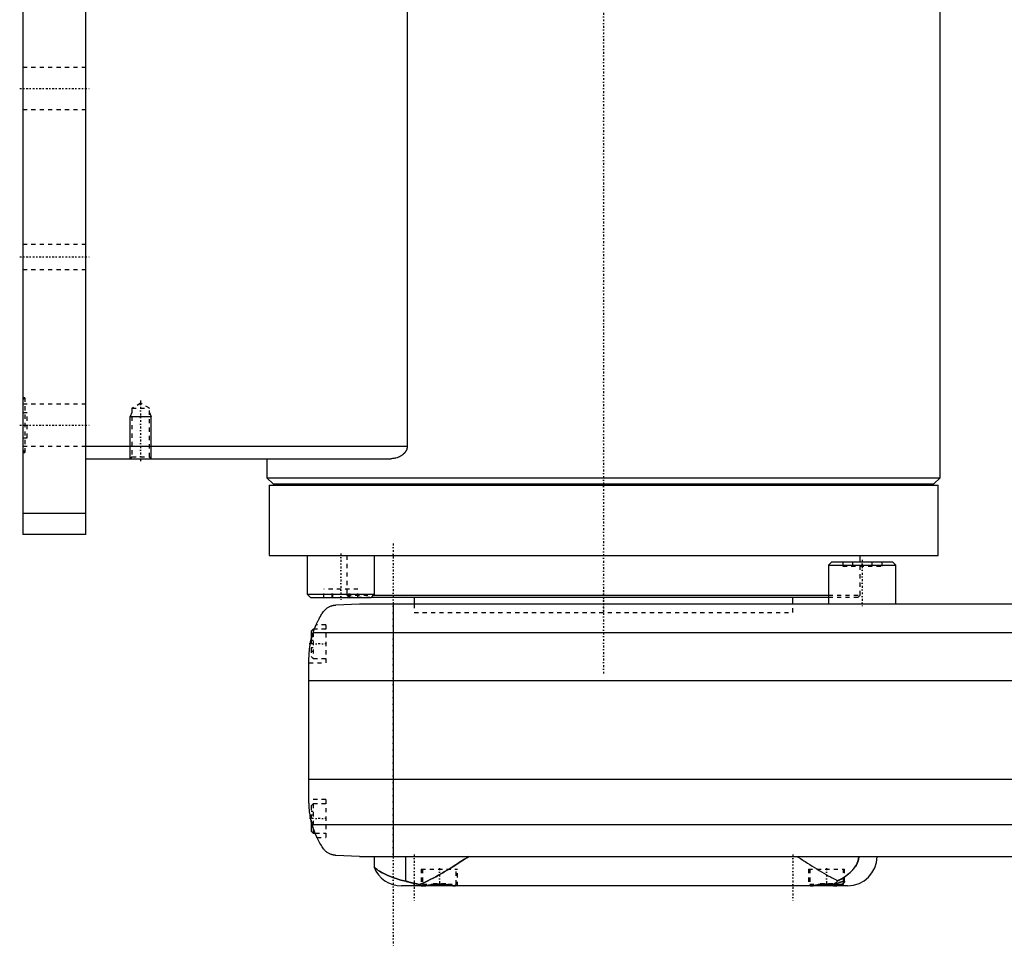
# Model space of a CAD drawing. Extents: x -139 to 502, y -97 to 359.
# Tile 1 of 6: x -139 to 95, y -81 to 139. Entities that reach past the tile are written whole.
import ezdxf

# ---------------------------------------------------------------- set-up
doc = ezdxf.new("R2010")
doc.units = 0
doc.linetypes.add('CENTER', pattern=[1.5, 0.45, -0.5, 0.05, -0.5])
doc.linetypes.add('DASHED', pattern=[2, 1, -1])
for name, color, linetype in [('AM_0', 7, 'CONTINUOUS'), ('AM_10', 7, 'CONTINUOUS'), ('AM_3', 7, 'DASHED'), ('AM_7', 7, 'CENTER')]:
    doc.layers.add(name, color=color, linetype=linetype)

msp = doc.modelspace()

# ---------------------------------------------------------------- linework, layer by layer
at = {"layer": 'AM_0', "color": 7, "linetype": 'CONTINUOUS'}
for p, q in [((-138, 316.5), (-138, 16.5)), ((-123, 16.5), (-123, 316.5)), ((-46.64, 291.5), (-46.64, 37.5)), ((80, 30), (80, 176)), ((-123, 37.5), (-46.64, 37.5)), ((-123, 34.5), (-50.56, 34.5)), ((-80, 34.5), (-80, 30)), ((-80, 30), (-78.5, 28.5)), ((-80, 30), (80, 30)), ((-79.5, 28.2), (-79.5, 11.5)), ((-79.5, 28.2), (79.5, 28.2)), ((-78.5, 28.5), (78.5, 28.5)), ((-75, 28.5), (-75, 28.2)), ((75, 28.2), (75, 28.5)), ((78.5, 28.5), (80, 30)), ((79.5, 11.5), (79.5, 28.2)), ((-123, 21.5), (-138, 21.5)), ((-123, 16.5), (-138, 16.5)), ((-79.5, 11.5), (79.5, 11.5)), ((-70.4, 11.5), (-70.4, 2.3)), ((-54.4, 2.3), (-54.4, 11.5)), ((54.29, 10), (53.49, 9.2)), ((54.29, 10), (68.69, 10)), ((61, 10), (61, 11.5)), ((69.49, 9.2), (68.69, 10)), ((53.49, 9.2), (53.49, 0)), ((53.49, 9.2), (69.49, 9.2)), ((69.49, 0), (69.49, 9.2)), ((-70.4, 2.3), (-69.6, 1.5)), ((-70.4, 2.3), (-54.4, 2.3)), ((-69.6, 1.5), (-55.2, 1.5)), ((-63.58, -0.25), (-58, 0)), ((-58, 0), (248, 0)), ((-55.2, 1.5), (-54.4, 2.3)), ((-55.12, 1.58), (53.49, 1.58)), ((-54.62, 2.08), (53.49, 2.08)), ((-50, 0), (-50, -60)), ((-45, 1.58), (-45, 0)), ((45, 0), (45, 1.58)), ((-69, -6), (-69.5, -6.5)), ((-69.5, -6.5), (-69.5, -8.59)), ((-69.01, -6.81), (259.01, -6.81)), ((-68.72, -6), (-69, -6)), ((-69, -6), (-69, -6.79)), ((-70, -46.97), (-70, -13.03)), ((-70, -18.16), (260, -18.16)), ((-70, -41.62), (260, -41.62)), ((-69.5, -51.41), (-69.5, -54)), ((-69.24, -52.43), (259.24, -52.43)), ((-69, -53.21), (-69, -54.5)), ((-69.5, -54), (-69, -54.5)), ((-69, -54.5), (-68.53, -54.5)), ((-58, -60), (-63.58, -59.75)), ((-58, -60), (251.5, -60)), ((-54.53, -60), (-54.53, -62.51)), ((-46.98, -65.9), (-46.98, -60)), ((58, -67), (-48, -67)), ((-42.61, -66.99), (-42.6, -67)), ((-35.4, -67), (-35.39, -66.99)), ((49.39, -66.99), (49.4, -67)), ((54.71, -66.6), (57, -66.6)), ((56.6, -67), (57, -66.6)), ((57, -66.6), (57, -65.89))]:
    msp.add_line(p, q, dxfattribs=at)
for points in [[(-46.64, 37.5, 0), (-46.64, 37.47, 0), (-46.64, 37.42, 0), (-46.64, 37.36, 0), (-46.64, 37.33, 0), (-46.65, 37.3, 0), (-46.65, 37.25, 0), (-46.66, 37.19, 0), (-46.67, 37.14, 0), (-46.68, 37.09, 0), (-46.69, 37.03, 0), (-46.69, 37, 0), (-46.7, 36.98, 0), (-46.71, 36.92, 0), (-46.73, 36.87, 0), (-46.75, 36.82, 0), (-46.76, 36.77, 0), (-46.78, 36.72, 0), (-46.79, 36.69, 0), (-46.8, 36.67, 0), (-46.82, 36.62, 0), (-46.84, 36.57, 0), (-46.86, 36.54, 0), (-46.87, 36.52, 0), (-46.89, 36.47, 0), (-46.92, 36.42, 0), (-46.93, 36.4, 0), (-46.94, 36.37, 0), (-46.97, 36.32, 0), (-47, 36.28, 0), (-47.03, 36.23, 0), (-47.06, 36.19, 0), (-47.09, 36.14, 0), (-47.1, 36.12, 0), (-47.12, 36.1, 0), (-47.15, 36.06, 0), (-47.18, 36.01, 0), (-47.21, 35.97, 0), (-47.25, 35.93, 0), (-47.28, 35.89, 0), (-47.3, 35.87, 0), (-47.32, 35.85, 0), (-47.35, 35.81, 0), (-47.39, 35.77, 0), (-47.43, 35.74, 0), (-47.46, 35.7, 0), (-47.5, 35.66, 0), (-47.52, 35.65, 0), (-47.54, 35.63, 0), (-47.58, 35.59, 0), (-47.61, 35.56, 0), (-47.65, 35.53, 0), (-47.69, 35.49, 0), (-47.73, 35.46, 0), (-47.75, 35.45, 0), (-47.77, 35.43, 0), (-47.81, 35.4, 0), (-47.85, 35.37, 0), (-47.98, 35.28, 0), (-48.11, 35.2, 0), (-48.23, 35.12, 0), (-48.49, 34.98, 0), (-48.76, 34.86, 0), (-49.04, 34.75, 0), (-49.32, 34.67, 0), (-49.6, 34.6, 0), (-49.74, 34.57, 0), (-49.88, 34.55, 0), (-50.15, 34.52, 0), (-50.42, 34.5, 0), (-50.56, 34.5, 0)], [(-69.01, -6.81, 0), (-68.95, -6.65, 0), (-68.84, -6.32, 0), (-68.72, -5.99, 0), (-68.66, -5.83, 0), (-68.59, -5.66, 0), (-68.46, -5.34, 0), (-68.33, -5.03, 0), (-68.19, -4.72, 0), (-68.05, -4.42, 0), (-67.91, -4.12, 0), (-67.83, -3.97, 0), (-67.76, -3.83, 0), (-67.61, -3.55, 0), (-67.46, -3.27, 0), (-67.3, -3, 0), (-67.15, -2.74, 0), (-67, -2.49, 0), (-66.92, -2.37, 0), (-66.85, -2.25, 0), (-66.7, -2.02, 0), (-66.55, -1.8, 0), (-66.48, -1.69, 0)], [(-66.48, -1.69, 0), (-66.4, -1.61, 0), (-66.26, -1.45, 0), (-66.11, -1.31, 0), (-66.03, -1.24, 0), (-65.95, -1.17, 0), (-65.8, -1.05, 0), (-65.64, -0.94, 0), (-65.49, -0.84, 0), (-65.33, -0.75, 0), (-65.18, -0.67, 0), (-65.1, -0.63, 0), (-65.02, -0.59, 0), (-64.87, -0.53, 0), (-64.72, -0.48, 0), (-64.57, -0.42, 0), (-64.47, -0.4, 0), (-64.44, -0.39, 0), (-64.42, -0.38, 0), (-64.4, -0.38, 0), (-64.39, -0.37, 0), (-64.36, -0.37, 0), (-64.33, -0.36, 0), (-64.3, -0.35, 0), (-64.28, -0.35, 0), (-64.25, -0.34, 0), (-64.23, -0.34, 0), (-64.22, -0.33, 0), (-64.19, -0.33, 0), (-64.16, -0.32, 0), (-64.14, -0.32, 0), (-64.13, -0.32, 0), (-64.1, -0.31, 0), (-64.07, -0.31, 0), (-64.05, -0.3, 0), (-64.04, -0.3, 0), (-64.01, -0.3, 0), (-63.98, -0.29, 0), (-63.95, -0.29, 0), (-63.92, -0.28, 0), (-63.88, -0.28, 0), (-63.87, -0.28, 0), (-63.85, -0.28, 0), (-63.82, -0.27, 0), (-63.79, -0.27, 0), (-63.76, -0.27, 0), (-63.73, -0.26, 0), (-63.69, -0.26, 0), (-63.68, -0.26, 0), (-63.66, -0.26, 0), (-63.63, -0.26, 0), (-63.6, -0.25, 0), (-63.58, -0.25, 0)], [(-70, -13.03, 0), (-70, -12.86, 0), (-69.99, -12.52, 0), (-69.98, -12.18, 0), (-69.97, -12.01, 0), (-69.96, -11.84, 0), (-69.94, -11.5, 0), (-69.91, -11.15, 0), (-69.88, -10.81, 0), (-69.83, -10.46, 0), (-69.79, -10.12, 0), (-69.76, -9.94, 0), (-69.73, -9.77, 0), (-69.67, -9.42, 0), (-69.6, -9.07, 0), (-69.53, -8.72, 0), (-69.45, -8.37, 0), (-69.36, -8.03, 0), (-69.32, -7.85, 0), (-69.27, -7.68, 0), (-69.17, -7.33, 0), (-69.06, -6.99, 0), (-69.01, -6.81, 0)], [(-68.72, -6, 0), (-68.7, -5.95, 0), (-68.66, -5.85, 0), (-68.63, -5.75, 0), (-68.61, -5.71, 0), (-68.59, -5.66, 0), (-68.56, -5.58, 0), (-68.53, -5.49, 0), (-68.49, -5.42, 0), (-68.47, -5.35, 0), (-68.44, -5.29, 0), (-68.43, -5.26, 0), (-68.42, -5.23, 0), (-68.39, -5.18, 0), (-68.37, -5.13, 0), (-68.36, -5.09, 0), (-68.34, -5.06, 0), (-68.33, -5.04, 0), (-68.33, -5.03, 0), (-68.32, -5.02, 0), (-68.32, -5.01, 0), (-68.32, -5, 0), (-68.32, -5, 0)], [(-70, -13.03, 0), (-70, -12.94, 0), (-70, -12.76, 0), (-69.99, -12.57, 0), (-69.99, -12.47, 0), (-69.99, -12.36, 0), (-69.98, -12.14, 0), (-69.97, -11.91, 0), (-69.95, -11.67, 0), (-69.93, -11.42, 0), (-69.91, -11.15, 0), (-69.9, -11.02, 0), (-69.88, -10.89, 0), (-69.85, -10.62, 0), (-69.82, -10.34, 0), (-69.78, -10.07, 0), (-69.74, -9.8, 0), (-69.69, -9.53, 0), (-69.67, -9.4, 0), (-69.64, -9.26, 0), (-69.59, -8.99, 0), (-69.53, -8.72, 0), (-69.5, -8.59, 0)], [(-70, -13.03, 0), (-70, -12.94, 0), (-70, -12.76, 0), (-69.99, -12.57, 0), (-69.99, -12.47, 0), (-69.99, -12.36, 0), (-69.98, -12.14, 0), (-69.97, -11.91, 0), (-69.95, -11.67, 0), (-69.93, -11.42, 0), (-69.91, -11.15, 0), (-69.9, -11.02, 0), (-69.88, -10.89, 0), (-69.85, -10.62, 0), (-69.82, -10.34, 0), (-69.78, -10.07, 0), (-69.74, -9.8, 0), (-69.69, -9.53, 0), (-69.67, -9.4, 0), (-69.64, -9.26, 0), (-69.59, -8.99, 0), (-69.53, -8.72, 0), (-69.5, -8.59, 0)], [(-69.24, -52.43, 0), (-69.28, -52.27, 0), (-69.37, -51.97, 0), (-69.44, -51.66, 0), (-69.48, -51.51, 0), (-69.51, -51.35, 0), (-69.58, -51.05, 0), (-69.64, -50.74, 0), (-69.7, -50.44, 0), (-69.75, -50.13, 0), (-69.79, -49.83, 0), (-69.82, -49.68, 0), (-69.84, -49.52, 0), (-69.87, -49.22, 0), (-69.9, -48.92, 0), (-69.93, -48.63, 0), (-69.95, -48.33, 0), (-69.97, -48.03, 0), (-69.98, -47.88, 0), (-69.99, -47.73, 0), (-69.99, -47.42, 0), (-70, -47.12, 0), (-70, -46.97, 0)], [(-69.5, -51.41, 0), (-69.53, -51.27, 0), (-69.59, -50.98, 0), (-69.65, -50.69, 0), (-69.68, -50.54, 0), (-69.7, -50.4, 0), (-69.75, -50.1, 0), (-69.8, -49.81, 0), (-69.84, -49.51, 0), (-69.87, -49.23, 0), (-69.9, -48.95, 0), (-69.91, -48.81, 0), (-69.93, -48.68, 0), (-69.95, -48.43, 0), (-69.96, -48.18, 0), (-69.98, -47.96, 0), (-69.98, -47.75, 0), (-69.99, -47.55, 0), (-69.99, -47.46, 0), (-70, -47.37, 0), (-70, -47.19, 0), (-70, -47.04, 0), (-70, -46.97, 0)], [(-66.48, -58.31, 0), (-66.55, -58.19, 0), (-66.72, -57.95, 0), (-66.88, -57.69, 0), (-66.97, -57.56, 0), (-67.05, -57.42, 0), (-67.22, -57.14, 0), (-67.39, -56.85, 0), (-67.56, -56.55, 0), (-67.72, -56.24, 0), (-67.89, -55.91, 0), (-67.97, -55.75, 0), (-68.05, -55.58, 0), (-68.21, -55.24, 0), (-68.37, -54.88, 0), (-68.52, -54.53, 0), (-68.66, -54.16, 0), (-68.8, -53.78, 0), (-68.87, -53.6, 0), (-68.94, -53.4, 0), (-69.06, -53.02, 0), (-69.18, -52.62, 0), (-69.24, -52.43, 0)], [(-68.09, -55.5, 0), (-68.09, -55.5, 0), (-68.09, -55.49, 0), (-68.1, -55.48, 0), (-68.1, -55.47, 0), (-68.11, -55.46, 0), (-68.12, -55.44, 0), (-68.13, -55.4, 0), (-68.15, -55.37, 0), (-68.17, -55.32, 0), (-68.2, -55.27, 0), (-68.21, -55.24, 0), (-68.22, -55.21, 0), (-68.25, -55.15, 0), (-68.28, -55.08, 0), (-68.31, -55, 0), (-68.35, -54.92, 0), (-68.39, -54.84, 0), (-68.41, -54.79, 0), (-68.43, -54.75, 0), (-68.47, -54.65, 0), (-68.51, -54.55, 0), (-68.53, -54.5, 0)], [(-63.58, -59.75, 0), (-63.6, -59.75, 0), (-63.63, -59.74, 0), (-63.67, -59.74, 0), (-63.68, -59.74, 0), (-63.7, -59.74, 0), (-63.73, -59.74, 0), (-63.76, -59.73, 0), (-63.8, -59.73, 0), (-63.83, -59.73, 0), (-63.86, -59.72, 0), (-63.88, -59.72, 0), (-63.9, -59.72, 0), (-63.93, -59.71, 0), (-63.96, -59.71, 0), (-63.99, -59.71, 0), (-64.02, -59.7, 0), (-64.06, -59.7, 0), (-64.07, -59.69, 0), (-64.09, -59.69, 0), (-64.12, -59.68, 0), (-64.15, -59.68, 0), (-64.16, -59.68, 0), (-64.18, -59.67, 0), (-64.21, -59.67, 0), (-64.24, -59.66, 0), (-64.25, -59.66, 0), (-64.27, -59.65, 0), (-64.3, -59.65, 0), (-64.32, -59.64, 0), (-64.35, -59.63, 0), (-64.38, -59.63, 0), (-64.41, -59.62, 0), (-64.42, -59.62, 0), (-64.44, -59.61, 0), (-64.47, -59.6, 0), (-64.49, -59.6, 0), (-64.59, -59.57, 0), (-64.74, -59.52, 0), (-64.9, -59.46, 0), (-65.05, -59.39, 0), (-65.13, -59.36, 0), (-65.21, -59.32, 0), (-65.37, -59.23, 0), (-65.53, -59.14, 0), (-65.69, -59.03, 0), (-65.84, -58.92, 0), (-66, -58.79, 0), (-66.07, -58.73, 0), (-66.14, -58.66, 0), (-66.28, -58.53, 0), (-66.41, -58.38, 0), (-66.48, -58.31, 0)], [(-43.84, -66.65, 0), (-43.55, -66.55, 0), (-42.96, -66.33, 0), (-42.38, -66.08, 0), (-42.08, -65.95, 0), (-41.78, -65.81, 0), (-41.16, -65.51, 0), (-40.52, -65.18, 0), (-39.87, -64.83, 0), (-39.21, -64.46, 0), (-38.53, -64.07, 0), (-38.19, -63.87, 0), (-37.85, -63.67, 0), (-37.16, -63.25, 0), (-36.46, -62.83, 0), (-35.77, -62.4, 0), (-35.07, -61.96, 0), (-34.38, -61.52, 0), (-34.03, -61.3, 0), (-33.69, -61.08, 0), (-33, -60.64, 0), (-32.33, -60.21, 0), (-32, -60, 0)], [(46, -60, 0), (46.27, -60.17, 0), (46.8, -60.51, 0), (47.34, -60.86, 0), (47.62, -61.04, 0), (47.89, -61.21, 0), (48.45, -61.56, 0), (49, -61.92, 0), (49.56, -62.27, 0), (50.12, -62.61, 0), (50.68, -62.96, 0), (50.95, -63.13, 0), (51.23, -63.3, 0), (51.78, -63.63, 0), (52.33, -63.95, 0), (52.88, -64.27, 0), (53.41, -64.57, 0), (53.94, -64.87, 0), (54.2, -65.01, 0), (54.46, -65.15, 0), (54.98, -65.41, 0), (55.48, -65.66, 0), (55.72, -65.78, 0)], [(55.72, -65.78, 0), (55.99, -65.65, 0), (56.5, -65.37, 0), (56.99, -65.08, 0), (57.22, -64.93, 0), (57.44, -64.78, 0), (57.86, -64.46, 0), (58.25, -64.15, 0), (58.61, -63.83, 0), (58.93, -63.51, 0), (59.22, -63.2, 0), (59.36, -63.04, 0), (59.48, -62.89, 0), (59.72, -62.57, 0), (59.93, -62.25, 0), (60.12, -61.93, 0), (60.22, -61.74, 0), (60.25, -61.68, 0), (60.27, -61.63, 0), (60.28, -61.6, 0), (60.3, -61.57, 0), (60.32, -61.52, 0), (60.34, -61.46, 0), (60.37, -61.41, 0), (60.39, -61.35, 0), (60.41, -61.3, 0), (60.42, -61.27, 0), (60.43, -61.24, 0), (60.45, -61.19, 0), (60.47, -61.13, 0), (60.48, -61.1, 0), (60.48, -61.07, 0), (60.5, -61.02, 0), (60.52, -60.96, 0), (60.53, -60.93, 0), (60.53, -60.9, 0), (60.55, -60.84, 0), (60.56, -60.79, 0), (60.58, -60.73, 0), (60.59, -60.67, 0), (60.6, -60.6, 0), (60.6, -60.57, 0), (60.61, -60.54, 0), (60.62, -60.48, 0), (60.63, -60.42, 0), (60.63, -60.35, 0), (60.64, -60.29, 0), (60.64, -60.23, 0), (60.65, -60.19, 0), (60.65, -60.16, 0), (60.65, -60.1, 0), (60.65, -60.03, 0), (60.65, -60, 0)], [(-54.53, -62.51, 0), (-54.53, -62.52, 0), (-54.48, -62.56, 0), (-54.38, -62.65, 0), (-54.32, -62.71, 0), (-54.24, -62.77, 0), (-54.05, -62.93, 0), (-53.81, -63.11, 0), (-53.53, -63.31, 0), (-53.2, -63.52, 0), (-52.82, -63.75, 0), (-52.61, -63.87, 0), (-52.4, -63.98, 0), (-51.93, -64.22, 0), (-51.41, -64.46, 0), (-50.85, -64.7, 0), (-50.25, -64.93, 0), (-49.6, -65.16, 0), (-49.25, -65.27, 0), (-48.9, -65.38, 0), (-48.16, -65.6, 0), (-47.38, -65.81, 0), (-46.98, -65.9, 0)], [(-46.98, -65.9, 0), (-46.91, -65.92, 0), (-46.76, -65.96, 0), (-46.61, -65.99, 0), (-46.54, -66.01, 0), (-46.46, -66.03, 0), (-46.31, -66.07, 0), (-46.15, -66.11, 0), (-45.98, -66.15, 0), (-45.81, -66.2, 0), (-45.64, -66.24, 0), (-45.56, -66.26, 0), (-45.47, -66.28, 0), (-45.29, -66.33, 0), (-45.11, -66.37, 0), (-44.92, -66.41, 0), (-44.73, -66.46, 0), (-44.54, -66.5, 0), (-44.44, -66.52, 0), (-44.35, -66.54, 0), (-44.15, -66.59, 0), (-43.94, -66.63, 0), (-43.84, -66.65, 0)], [(-43.84, -66.65, 0), (-43.81, -66.66, 0), (-43.74, -66.69, 0), (-43.67, -66.72, 0), (-43.64, -66.74, 0), (-43.6, -66.75, 0), (-43.53, -66.78, 0), (-43.46, -66.8, 0), (-43.39, -66.83, 0), (-43.32, -66.85, 0), (-43.26, -66.87, 0), (-43.22, -66.88, 0), (-43.18, -66.89, 0), (-43.11, -66.91, 0), (-43.04, -66.92, 0), (-42.97, -66.94, 0), (-42.9, -66.95, 0), (-42.83, -66.96, 0), (-42.8, -66.97, 0), (-42.76, -66.97, 0), (-42.69, -66.98, 0), (-42.62, -66.99, 0), (-42.58, -66.99, 0)], [(-43.3, -67, 0), (-43.3, -66.99, 0), (-43.29, -66.99, 0), (-43.29, -66.99, 0), (-43.28, -66.99, 0), (-43.27, -66.99, 0), (-43.25, -66.99, 0), (-43.23, -66.99, 0), (-43.2, -66.98, 0), (-43.17, -66.98, 0), (-43.14, -66.98, 0), (-43.12, -66.98, 0), (-43.1, -66.98, 0), (-43.05, -66.98, 0), (-43, -66.98, 0), (-42.95, -66.98, 0), (-42.89, -66.98, 0), (-42.83, -66.98, 0), (-42.8, -66.99, 0), (-42.77, -66.99, 0), (-42.7, -66.99, 0), (-42.62, -66.99, 0), (-42.58, -66.99, 0)], [(-43.25, -67, 0), (-43.26, -67, 0), (-43.29, -67, 0), (-43.3, -67, 0), (-43.3, -67, 0)], [(-42.58, -66.99, 0), (-42.56, -66.99, 0), (-42.51, -66.98, 0), (-42.46, -66.98, 0), (-42.44, -66.98, 0), (-42.42, -66.97, 0), (-42.36, -66.97, 0), (-42.31, -66.96, 0), (-42.26, -66.95, 0), (-42.21, -66.95, 0), (-42.15, -66.94, 0), (-42.13, -66.93, 0), (-42.1, -66.93, 0), (-42.04, -66.92, 0), (-41.99, -66.91, 0), (-41.93, -66.91, 0), (-41.87, -66.9, 0), (-41.81, -66.89, 0), (-41.78, -66.88, 0), (-41.75, -66.88, 0), (-41.68, -66.87, 0), (-41.62, -66.86, 0), (-41.58, -66.85, 0), (-41.55, -66.85, 0), (-41.48, -66.84, 0), (-41.42, -66.82, 0), (-41.38, -66.82, 0), (-41.35, -66.81, 0), (-41.28, -66.8, 0), (-41.21, -66.79, 0), (-41.13, -66.78, 0), (-41.06, -66.77, 0), (-40.99, -66.76, 0), (-40.95, -66.76, 0), (-40.91, -66.75, 0), (-40.84, -66.74, 0), (-40.76, -66.73, 0), (-40.68, -66.72, 0), (-40.61, -66.71, 0), (-40.53, -66.7, 0), (-40.49, -66.7, 0), (-40.45, -66.69, 0), (-40.37, -66.68, 0), (-40.29, -66.68, 0), (-40.21, -66.67, 0), (-40.13, -66.66, 0), (-40.05, -66.65, 0), (-40.01, -66.65, 0), (-39.97, -66.65, 0), (-39.88, -66.64, 0), (-39.8, -66.64, 0), (-39.72, -66.63, 0), (-39.64, -66.63, 0), (-39.56, -66.62, 0), (-39.52, -66.62, 0), (-39.48, -66.62, 0), (-39.39, -66.62, 0), (-39.31, -66.62, 0), (-39.23, -66.61, 0), (-39.15, -66.61, 0), (-39.07, -66.61, 0), (-39.03, -66.61, 0), (-38.99, -66.61, 0), (-38.91, -66.61, 0), (-38.83, -66.61, 0), (-38.79, -66.61, 0), (-38.75, -66.61, 0), (-38.67, -66.62, 0), (-38.59, -66.62, 0), (-38.55, -66.62, 0), (-38.51, -66.62, 0), (-38.42, -66.62, 0), (-38.34, -66.63, 0), (-38.26, -66.63, 0), (-38.18, -66.64, 0), (-38.1, -66.64, 0), (-38.06, -66.65, 0), (-38.02, -66.65, 0), (-37.93, -66.66, 0), (-37.85, -66.66, 0), (-37.77, -66.67, 0), (-37.69, -66.68, 0), (-37.61, -66.69, 0), (-37.57, -66.69, 0), (-37.53, -66.7, 0), (-37.46, -66.7, 0), (-37.38, -66.71, 0), (-37.3, -66.72, 0), (-37.22, -66.73, 0), (-37.15, -66.74, 0), (-37.11, -66.75, 0), (-37.07, -66.75, 0), (-37, -66.76, 0), (-36.92, -66.77, 0), (-36.85, -66.78, 0), (-36.78, -66.8, 0), (-36.71, -66.81, 0), (-36.67, -66.81, 0), (-36.64, -66.82, 0), (-36.57, -66.83, 0), (-36.5, -66.84, 0), (-36.43, -66.85, 0), (-36.37, -66.86, 0), (-36.3, -66.87, 0), (-36.27, -66.87, 0), (-36.24, -66.88, 0), (-36.18, -66.89, 0), (-36.12, -66.9, 0), (-36.09, -66.9, 0), (-36.06, -66.91, 0), (-36, -66.92, 0), (-35.94, -66.92, 0), (-35.92, -66.93, 0), (-35.89, -66.93, 0), (-35.83, -66.94, 0), (-35.78, -66.95, 0), (-35.73, -66.96, 0), (-35.67, -66.96, 0), (-35.62, -66.97, 0), (-35.6, -66.97, 0), (-35.57, -66.97, 0), (-35.52, -66.98, 0), (-35.48, -66.98, 0), (-35.43, -66.99, 0), (-35.38, -66.99, 0), (-35.34, -67, 0), (-35.32, -67, 0), (-35.3, -67, 0), (-35.25, -67, 0), (-35.21, -67, 0), (-35.19, -67, 0)], [(49.19, -67, 0), (49.21, -67, 0), (49.23, -67, 0), (49.26, -67, 0), (49.28, -67, 0), (49.29, -67, 0), (49.32, -67, 0), (49.35, -66.99, 0), (49.38, -66.99, 0), (49.41, -66.99, 0), (49.44, -66.99, 0), (49.46, -66.99, 0), (49.48, -66.98, 0), (49.51, -66.98, 0), (49.54, -66.98, 0), (49.58, -66.97, 0), (49.61, -66.97, 0), (49.64, -66.97, 0), (49.66, -66.96, 0), (49.68, -66.96, 0), (49.72, -66.96, 0), (49.75, -66.95, 0), (49.77, -66.95, 0), (49.79, -66.95, 0), (49.82, -66.94, 0), (49.86, -66.94, 0), (49.88, -66.93, 0), (49.9, -66.93, 0), (49.94, -66.93, 0), (49.98, -66.92, 0), (50.01, -66.91, 0), (50.05, -66.91, 0), (50.09, -66.9, 0), (50.12, -66.9, 0), (50.14, -66.9, 0), (50.18, -66.89, 0), (50.22, -66.88, 0), (50.26, -66.88, 0), (50.31, -66.87, 0), (50.35, -66.86, 0), (50.37, -66.86, 0), (50.39, -66.85, 0), (50.44, -66.85, 0), (50.48, -66.84, 0), (50.53, -66.83, 0), (50.58, -66.83, 0), (50.62, -66.82, 0), (50.65, -66.81, 0), (50.67, -66.81, 0), (50.72, -66.8, 0), (50.77, -66.8, 0), (50.82, -66.79, 0), (50.87, -66.78, 0), (50.92, -66.77, 0), (50.94, -66.77, 0), (50.97, -66.77, 0), (51.02, -66.76, 0), (51.07, -66.75, 0), (51.12, -66.75, 0), (51.17, -66.74, 0), (51.22, -66.73, 0), (51.25, -66.73, 0), (51.28, -66.73, 0), (51.33, -66.72, 0), (51.38, -66.71, 0), (51.41, -66.71, 0), (51.43, -66.71, 0), (51.49, -66.7, 0), (51.54, -66.69, 0), (51.57, -66.69, 0), (51.6, -66.69, 0), (51.65, -66.68, 0), (51.7, -66.68, 0), (51.76, -66.67, 0), (51.81, -66.67, 0), (51.87, -66.66, 0), (51.9, -66.66, 0), (51.92, -66.66, 0), (51.98, -66.65, 0), (52.04, -66.65, 0), (52.09, -66.64, 0), (52.15, -66.64, 0), (52.2, -66.64, 0), (52.23, -66.64, 0), (52.26, -66.63, 0), (52.31, -66.63, 0), (52.37, -66.63, 0), (52.43, -66.62, 0), (52.48, -66.62, 0), (52.54, -66.62, 0), (52.57, -66.62, 0), (52.59, -66.62, 0), (52.65, -66.62, 0), (52.7, -66.61, 0), (52.76, -66.61, 0), (52.82, -66.61, 0), (52.87, -66.61, 0), (52.9, -66.61, 0), (52.93, -66.61, 0), (52.98, -66.61, 0), (53.03, -66.61, 0), (53.09, -66.61, 0), (53.14, -66.61, 0), (53.2, -66.61, 0), (53.23, -66.61, 0), (53.25, -66.61, 0), (53.31, -66.62, 0), (53.37, -66.62, 0), (53.39, -66.62, 0), (53.42, -66.62, 0), (53.48, -66.62, 0), (53.53, -66.62, 0), (53.56, -66.62, 0), (53.59, -66.63, 0), (53.64, -66.63, 0), (53.7, -66.63, 0), (53.76, -66.63, 0), (53.81, -66.64, 0), (53.87, -66.64, 0), (53.9, -66.64, 0), (53.92, -66.65, 0), (53.98, -66.65, 0), (54.03, -66.65, 0), (54.09, -66.66, 0), (54.15, -66.66, 0), (54.2, -66.67, 0), (54.23, -66.67, 0), (54.26, -66.67, 0), (54.31, -66.68, 0), (54.36, -66.68, 0), (54.39, -66.69, 0)], [(54.39, -66.69, 0), (54.43, -66.67, 0), (54.51, -66.63, 0), (54.59, -66.6, 0), (54.62, -66.58, 0), (54.66, -66.56, 0), (54.74, -66.52, 0), (54.81, -66.47, 0), (54.89, -66.43, 0), (54.96, -66.38, 0), (55.04, -66.34, 0), (55.08, -66.31, 0), (55.11, -66.28, 0), (55.19, -66.23, 0), (55.26, -66.18, 0), (55.33, -66.12, 0), (55.41, -66.07, 0), (55.48, -66.01, 0), (55.51, -65.98, 0), (55.55, -65.94, 0), (55.62, -65.88, 0), (55.69, -65.82, 0), (55.72, -65.78, 0)], [(54.39, -66.69, 0), (54.53, -66.65, 0), (54.8, -66.57, 0), (55.06, -66.5, 0), (55.19, -66.46, 0), (55.31, -66.42, 0), (55.55, -66.34, 0), (55.78, -66.26, 0), (56, -66.18, 0), (56.12, -66.14, 0), (56.15, -66.13, 0), (56.19, -66.12, 0), (56.2, -66.11, 0), (56.22, -66.11, 0), (56.25, -66.1, 0), (56.28, -66.09, 0), (56.32, -66.08, 0), (56.35, -66.07, 0), (56.38, -66.06, 0), (56.39, -66.05, 0), (56.41, -66.05, 0), (56.44, -66.04, 0), (56.47, -66.03, 0), (56.48, -66.02, 0), (56.5, -66.02, 0), (56.53, -66.01, 0), (56.55, -66, 0), (56.57, -66, 0), (56.58, -65.99, 0), (56.61, -65.98, 0), (56.64, -65.98, 0), (56.66, -65.97, 0), (56.69, -65.96, 0), (56.71, -65.96, 0), (56.73, -65.95, 0), (56.74, -65.95, 0), (56.76, -65.94, 0), (56.79, -65.94, 0), (56.81, -65.93, 0), (56.83, -65.93, 0), (56.85, -65.92, 0), (56.87, -65.92, 0), (56.88, -65.92, 0), (56.9, -65.91, 0), (56.92, -65.91, 0), (56.94, -65.9, 0), (56.96, -65.9, 0), (56.98, -65.9, 0), (56.99, -65.9, 0), (57, -65.89, 0), (57.01, -65.89, 0), (57.03, -65.89, 0), (57.05, -65.89, 0), (57.07, -65.89, 0), (57.08, -65.89, 0), (57.09, -65.89, 0), (57.1, -65.89, 0), (57.11, -65.89, 0), (57.13, -65.89, 0), (57.14, -65.89, 0), (57.15, -65.89, 0), (57.17, -65.89, 0), (57.17, -65.89, 0), (57.18, -65.89, 0), (57.19, -65.89, 0), (57.2, -65.89, 0), (57.21, -65.9, 0), (57.21, -65.9, 0), (57.22, -65.9, 0), (57.23, -65.9, 0), (57.24, -65.91, 0), (57.24, -65.91, 0), (57.25, -65.91, 0), (57.26, -65.92, 0), (57.26, -65.92, 0), (57.27, -65.93, 0), (57.27, -65.93, 0), (57.28, -65.93, 0), (57.28, -65.94, 0), (57.28, -65.94, 0), (57.29, -65.95, 0), (57.29, -65.96, 0), (57.29, -65.96, 0), (57.3, -65.97, 0), (57.3, -65.97, 0), (57.3, -65.98, 0), (57.3, -65.99, 0), (57.3, -65.99, 0), (57.3, -66, 0)], [(57.3, -66, 0), (57.3, -66.01, 0), (57.3, -66.02, 0), (57.29, -66.04, 0), (57.29, -66.05, 0), (57.29, -66.06, 0), (57.28, -66.08, 0), (57.27, -66.1, 0), (57.26, -66.12, 0), (57.25, -66.14, 0), (57.23, -66.16, 0), (57.22, -66.17, 0), (57.22, -66.18, 0), (57.2, -66.2, 0), (57.18, -66.22, 0), (57.15, -66.25, 0), (57.13, -66.27, 0), (57.1, -66.29, 0), (57.09, -66.3, 0), (57.08, -66.32, 0), (57.05, -66.34, 0), (57.02, -66.36, 0), (57, -66.38, 0)]]:
    msp.add_polyline3d(points, dxfattribs=at)
for centre, start, end in [((58, -60), 270, 0), ((-48, -60), 201.0345, 270)]:
    msp.add_arc(centre, 7, start, end, dxfattribs=at)
at = {"layer": 'AM_10', "color": 7, "linetype": 'CONTINUOUS'}
for p, q in [((-112.07, 45.5), (-112.5, 44.5)), ((-112.5, 34.5), (-112.5, 44.5)), ((-112.5, 44.5), (-107.5, 44.5)), ((-107.93, 45.5), (-107.5, 44.5)), ((-107.5, 34.5), (-107.5, 44.5))]:
    msp.add_line(p, q, dxfattribs=at)
at = {"layer": 'AM_3', "color": 6, "linetype": 'DASHED'}
for p, q in [((-123, 127.5), (-138, 127.5)), ((-138, 117.5), (-123, 117.5)), ((-138, 85.5), (-123, 85.5)), ((-138, 79.5), (-123, 79.5)), ((-137.5, 49), (-138, 48.5)), ((-137.5, 49), (-138, 49)), ((-123, 47.5), (-138, 47.5)), ((-137.5, 49), (-137.5, 36)), ((-110, 47.69), (-112.07, 46.5)), ((-107.93, 46.5), (-110, 47.69)), ((-138, 45.5), (-137, 45.5)), ((-137, 39.5), (-137, 45.5)), ((-112.07, 46.5), (-112.07, 34.93)), ((-112.07, 46.5), (-107.93, 46.5)), ((-107.93, 34.93), (-107.93, 46.5)), ((-138, 42.5), (-137, 42.5)), ((-138, 39.5), (-137, 39.5)), ((-138, 37.5), (-123, 37.5)), ((-138, 36.5), (-137.5, 36)), ((-138, 36), (-137.5, 36)), ((-112.07, 34.93), (-112.5, 34.5)), ((-112.07, 34.93), (-107.93, 34.93)), ((-107.5, 34.5), (-107.93, 34.93)), ((-61, 11.5), (-61, 2.08)), ((56.87, 10), (56.87, 9)), ((59.18, 10), (59.18, 9)), ((61, 2.08), (61, 10)), ((63.8, 10), (63.8, 9)), ((66.11, 10), (66.11, 9)), ((56.87, 9), (66.11, 9)), ((-66.44, 1.5), (-66.44, 3.5)), ((-58.36, 3.5), (-66.44, 3.5)), ((-64.51, 1.5), (-64.51, 3.5)), ((-64.32, 1.5), (-64.32, 3.5)), ((-60.47, 1.5), (-60.47, 3.5)), ((-60.28, 1.5), (-60.28, 3.5)), ((-58.36, 1.5), (-58.36, 3.5)), ((-61, 2.08), (-60.5, 1.58)), ((-61, 2.08), (-54.62, 2.08)), ((-60.5, 1.58), (-55.12, 1.58)), ((-45, 0), (-45, -2)), ((45, -2), (45, 0)), ((53.49, 2.08), (61, 2.08)), ((53.49, 1.58), (60.5, 1.58)), ((60.5, 1.58), (61, 2.08)), ((-45, -2), (45, -2)), ((-45, -2), (45, -2)), ((-69, -6.79), (-69, -13)), ((-66, -6), (-68.72, -6)), ((-66, -5), (-68.32, -5)), ((-66, -5), (-66, -14)), ((-69.5, -7.77), (-69, -7.77)), ((-69.5, -8.59), (-69.5, -12.5)), ((-69.5, -8.63), (-69, -8.63)), ((-69.5, -10.37), (-69, -10.37)), ((-69.5, -11.23), (-69, -11.23)), ((-70, -14), (-66, -14)), ((-69.5, -12.5), (-69, -13)), ((-69, -13), (-66, -13)), ((-66, -46.5), (-70, -46.5)), ((-66, -46.5), (-66, -55.5)), ((-69, -47.5), (-69.5, -48)), ((-69.5, -48), (-69.5, -51.41)), ((-66, -47.5), (-69, -47.5)), ((-69, -47.5), (-69, -53.21)), ((-69.5, -49.27), (-69, -49.27)), ((-69.5, -50.13), (-69, -50.13)), ((-69.5, -51.87), (-69, -51.87)), ((-69.5, -52.73), (-69, -52.73)), ((-68.53, -54.5), (-66, -54.5)), ((-68.09, -55.5), (-66, -55.5)), ((-43.3, -63), (-43.3, -67)), ((-43.3, -63), (-34.7, -63)), ((-43, -63), (-43, -66.6)), ((-35, -66.6), (-35, -63)), ((-34.7, -67), (-34.7, -63)), ((48.7, -63), (48.7, -67)), ((48.7, -63), (57.3, -63)), ((49, -63), (49, -66.6)), ((57, -65.89), (57, -63)), ((57.3, -66), (57.3, -63)), ((-43, -66.6), (-42.61, -66.99)), ((-43, -66.6), (-35, -66.6)), ((-35.4, -67), (-42.6, -67)), ((-40.5, -67), (-40.5, -66.5)), ((-37.5, -66.5), (-40.5, -66.5)), ((-39, -67), (-39, -66.5)), ((-37.5, -67), (-37.5, -66.5)), ((-35.39, -66.99), (-35, -66.6)), ((49, -66.6), (49.39, -66.99)), ((49, -66.6), (54.71, -66.6)), ((51.5, -67), (51.5, -66.5)), ((54.5, -66.5), (51.5, -66.5)), ((53, -67), (53, -66.5)), ((54.5, -67), (54.5, -66.5))]:
    msp.add_line(p, q, dxfattribs=at)
for points in [[(-69.5, -8.59, 0), (-69.48, -8.5, 0), (-69.44, -8.33, 0), (-69.4, -8.17, 0), (-69.38, -8.08, 0), (-69.36, -8, 0), (-69.31, -7.84, 0), (-69.27, -7.67, 0), (-69.22, -7.52, 0), (-69.18, -7.36, 0), (-69.13, -7.21, 0), (-69.11, -7.13, 0), (-69.09, -7.06, 0), (-69.04, -6.92, 0), (-69, -6.78, 0), (-68.95, -6.65, 0), (-68.91, -6.52, 0), (-68.87, -6.39, 0), (-68.85, -6.34, 0), (-68.82, -6.28, 0), (-68.78, -6.16, 0), (-68.74, -6.05, 0), (-68.72, -6, 0)], [(-68.53, -54.5, 0), (-68.55, -54.44, 0), (-68.6, -54.31, 0), (-68.66, -54.17, 0), (-68.68, -54.11, 0), (-68.71, -54.03, 0), (-68.77, -53.89, 0), (-68.82, -53.73, 0), (-68.88, -53.57, 0), (-68.94, -53.4, 0), (-68.99, -53.23, 0), (-69.02, -53.14, 0), (-69.05, -53.05, 0), (-69.11, -52.87, 0), (-69.17, -52.68, 0), (-69.22, -52.49, 0), (-69.28, -52.3, 0), (-69.33, -52.1, 0), (-69.35, -52.01, 0), (-69.38, -51.91, 0), (-69.43, -51.71, 0), (-69.48, -51.51, 0), (-69.5, -51.41, 0)], [(-69.15, -52.73, 0), (-69.16, -52.7, 0), (-69.18, -52.63, 0), (-69.2, -52.55, 0), (-69.21, -52.52, 0), (-69.22, -52.48, 0), (-69.25, -52.41, 0), (-69.27, -52.34, 0), (-69.29, -52.26, 0), (-69.31, -52.19, 0), (-69.33, -52.12, 0), (-69.34, -52.08, 0), (-69.35, -52.04, 0), (-69.36, -51.97, 0), (-69.38, -51.9, 0), (-69.4, -51.82, 0), (-69.42, -51.75, 0), (-69.44, -51.67, 0), (-69.45, -51.64, 0), (-69.46, -51.6, 0), (-69.47, -51.52, 0), (-69.49, -51.45, 0), (-69.5, -51.41, 0)], [(-68.53, -54.5, 0), (-68.54, -54.46, 0), (-68.58, -54.38, 0), (-68.61, -54.3, 0), (-68.62, -54.26, 0), (-68.64, -54.22, 0), (-68.67, -54.13, 0), (-68.71, -54.04, 0), (-68.74, -53.95, 0), (-68.78, -53.86, 0), (-68.81, -53.76, 0), (-68.83, -53.71, 0), (-68.85, -53.66, 0), (-68.88, -53.56, 0), (-68.92, -53.46, 0), (-68.95, -53.35, 0), (-68.99, -53.24, 0), (-69.03, -53.13, 0), (-69.04, -53.08, 0), (-69.06, -53.02, 0), (-69.1, -52.91, 0), (-69.13, -52.79, 0), (-69.15, -52.73, 0)], [(-32, -60, 0), (-32.33, -60.21, 0), (-33, -60.64, 0), (-33.69, -61.08, 0), (-34.03, -61.3, 0), (-34.38, -61.52, 0), (-35.07, -61.96, 0), (-35.77, -62.4, 0), (-36.46, -62.83, 0), (-37.16, -63.25, 0), (-37.85, -63.67, 0), (-38.19, -63.87, 0), (-38.53, -64.07, 0), (-39.21, -64.46, 0), (-39.87, -64.83, 0), (-40.52, -65.18, 0), (-41.16, -65.51, 0), (-41.78, -65.81, 0), (-42.08, -65.95, 0), (-42.38, -66.08, 0), (-42.96, -66.33, 0), (-43.55, -66.55, 0), (-43.84, -66.65, 0)], [(60.65, -60, 0), (60.65, -60.04, 0), (60.65, -60.11, 0), (60.65, -60.19, 0), (60.64, -60.22, 0), (60.64, -60.26, 0), (60.64, -60.34, 0), (60.63, -60.41, 0), (60.62, -60.48, 0), (60.61, -60.55, 0), (60.59, -60.63, 0), (60.59, -60.66, 0), (60.58, -60.7, 0), (60.57, -60.77, 0), (60.55, -60.84, 0), (60.53, -60.9, 0), (60.52, -60.97, 0), (60.5, -61.04, 0), (60.49, -61.07, 0), (60.48, -61.1, 0), (60.45, -61.17, 0), (60.43, -61.23, 0), (60.42, -61.26, 0), (60.41, -61.29, 0), (60.39, -61.35, 0), (60.36, -61.42, 0), (60.35, -61.45, 0), (60.34, -61.48, 0), (60.31, -61.54, 0), (60.29, -61.6, 0), (60.26, -61.65, 0), (60.23, -61.71, 0), (60.2, -61.77, 0), (60.19, -61.8, 0), (60.17, -61.83, 0), (60.14, -61.88, 0), (60.11, -61.94, 0), (60.01, -62.13, 0), (59.81, -62.44, 0), (59.59, -62.74, 0), (59.35, -63.05, 0), (59.21, -63.21, 0), (59.07, -63.36, 0), (58.77, -63.68, 0), (58.43, -63.99, 0), (58.07, -64.3, 0), (57.69, -64.6, 0), (57.28, -64.89, 0), (57.07, -65.03, 0), (56.86, -65.16, 0), (56.41, -65.42, 0), (55.96, -65.67, 0), (55.72, -65.78, 0)], [(-46.98, -65.9, 0), (-47.38, -65.81, 0), (-48.17, -65.6, 0), (-48.91, -65.38, 0), (-49.26, -65.27, 0), (-49.6, -65.16, 0), (-50.25, -64.93, 0), (-50.85, -64.69, 0), (-51.42, -64.46, 0), (-51.93, -64.22, 0), (-52.4, -63.98, 0), (-52.62, -63.86, 0), (-52.82, -63.75, 0), (-53.2, -63.52, 0), (-53.53, -63.31, 0), (-53.81, -63.11, 0), (-54.05, -62.93, 0), (-54.24, -62.77, 0), (-54.32, -62.71, 0), (-54.38, -62.65, 0), (-54.48, -62.56, 0), (-54.53, -62.52, 0), (-54.53, -62.51, 0)], [(-43.84, -66.65, 0), (-43.95, -66.63, 0), (-44.15, -66.59, 0), (-44.35, -66.54, 0), (-44.45, -66.52, 0), (-44.55, -66.5, 0), (-44.74, -66.46, 0), (-44.93, -66.41, 0), (-45.12, -66.37, 0), (-45.3, -66.32, 0), (-45.48, -66.28, 0), (-45.57, -66.26, 0), (-45.65, -66.24, 0), (-45.82, -66.19, 0), (-45.99, -66.15, 0), (-46.15, -66.11, 0), (-46.31, -66.07, 0), (-46.47, -66.03, 0), (-46.54, -66.01, 0), (-46.62, -65.99, 0), (-46.76, -65.96, 0), (-46.91, -65.92, 0), (-46.98, -65.9, 0)], [(-42.58, -66.99, 0), (-42.62, -66.99, 0), (-42.69, -66.98, 0), (-42.76, -66.97, 0), (-42.8, -66.97, 0), (-42.83, -66.96, 0), (-42.9, -66.95, 0), (-42.97, -66.94, 0), (-43.04, -66.92, 0), (-43.11, -66.91, 0), (-43.19, -66.89, 0), (-43.22, -66.88, 0), (-43.26, -66.87, 0), (-43.33, -66.85, 0), (-43.39, -66.83, 0), (-43.46, -66.8, 0), (-43.53, -66.78, 0), (-43.6, -66.75, 0), (-43.64, -66.74, 0), (-43.67, -66.72, 0), (-43.74, -66.69, 0), (-43.81, -66.66, 0), (-43.84, -66.65, 0)], [(-42.58, -66.99, 0), (-42.62, -66.99, 0), (-42.7, -66.99, 0), (-42.77, -66.99, 0), (-42.8, -66.99, 0), (-42.83, -66.98, 0), (-42.89, -66.98, 0), (-42.95, -66.98, 0), (-43, -66.98, 0), (-43.05, -66.98, 0), (-43.1, -66.98, 0), (-43.12, -66.98, 0), (-43.14, -66.98, 0), (-43.17, -66.98, 0), (-43.2, -66.98, 0), (-43.23, -66.99, 0), (-43.25, -66.99, 0), (-43.27, -66.99, 0), (-43.28, -66.99, 0), (-43.29, -66.99, 0), (-43.29, -66.99, 0), (-43.3, -66.99, 0), (-43.3, -67, 0)], [(-43.3, -67, 0), (-43.3, -67, 0), (-43.29, -67, 0), (-43.26, -67, 0), (-43.25, -67, 0)], [(-40.5, -66.7, 0), (-40.57, -66.71, 0), (-40.71, -66.72, 0), (-40.85, -66.74, 0), (-40.92, -66.75, 0), (-40.99, -66.76, 0), (-41.12, -66.78, 0), (-41.26, -66.8, 0), (-41.38, -66.82, 0), (-41.51, -66.84, 0), (-41.63, -66.86, 0), (-41.69, -66.87, 0), (-41.74, -66.88, 0), (-41.86, -66.89, 0), (-41.97, -66.91, 0), (-42.07, -66.93, 0), (-42.17, -66.94, 0), (-42.27, -66.95, 0), (-42.31, -66.96, 0), (-42.36, -66.97, 0), (-42.45, -66.98, 0), (-42.54, -66.99, 0), (-42.58, -66.99, 0)], [(-37.5, -66.7, 0), (-37.58, -66.69, 0), (-37.75, -66.67, 0), (-37.91, -66.66, 0), (-38, -66.65, 0), (-38.08, -66.65, 0), (-38.25, -66.63, 0), (-38.42, -66.63, 0), (-38.58, -66.62, 0), (-38.75, -66.61, 0), (-38.92, -66.61, 0), (-39, -66.61, 0), (-39.08, -66.61, 0), (-39.25, -66.61, 0), (-39.42, -66.62, 0), (-39.58, -66.63, 0), (-39.75, -66.63, 0), (-39.92, -66.65, 0), (-40, -66.65, 0), (-40.09, -66.66, 0), (-40.25, -66.67, 0), (-40.42, -66.69, 0), (-40.5, -66.7, 0)], [(-35.39, -66.99, 0), (-35.43, -66.99, 0), (-35.52, -66.98, 0), (-35.61, -66.97, 0), (-35.66, -66.96, 0), (-35.71, -66.96, 0), (-35.81, -66.94, 0), (-35.91, -66.93, 0), (-36.01, -66.91, 0), (-36.12, -66.9, 0), (-36.24, -66.88, 0), (-36.29, -66.87, 0), (-36.35, -66.86, 0), (-36.48, -66.84, 0), (-36.6, -66.82, 0), (-36.73, -66.8, 0), (-36.87, -66.78, 0), (-37, -66.76, 0), (-37.07, -66.75, 0), (-37.14, -66.74, 0), (-37.28, -66.73, 0), (-37.43, -66.71, 0), (-37.5, -66.7, 0)], [(-35.19, -67, 0), (-35.22, -67, 0), (-35.29, -67, 0), (-35.36, -66.99, 0), (-35.39, -66.99, 0)], [(54.39, -66.69, 0), (54.36, -66.68, 0), (54.31, -66.68, 0), (54.26, -66.67, 0), (54.23, -66.67, 0), (54.2, -66.67, 0), (54.15, -66.66, 0), (54.09, -66.66, 0), (54.03, -66.65, 0), (53.98, -66.65, 0), (53.92, -66.65, 0), (53.9, -66.64, 0), (53.87, -66.64, 0), (53.81, -66.64, 0), (53.76, -66.63, 0), (53.7, -66.63, 0), (53.64, -66.63, 0), (53.59, -66.63, 0), (53.56, -66.62, 0), (53.53, -66.62, 0), (53.48, -66.62, 0), (53.42, -66.62, 0), (53.39, -66.62, 0), (53.37, -66.62, 0), (53.31, -66.62, 0), (53.25, -66.61, 0), (53.23, -66.61, 0), (53.2, -66.61, 0), (53.14, -66.61, 0), (53.09, -66.61, 0), (53.03, -66.61, 0), (52.98, -66.61, 0), (52.93, -66.61, 0), (52.9, -66.61, 0), (52.87, -66.61, 0), (52.82, -66.61, 0), (52.76, -66.61, 0), (52.7, -66.61, 0), (52.65, -66.62, 0), (52.59, -66.62, 0), (52.57, -66.62, 0), (52.54, -66.62, 0), (52.48, -66.62, 0), (52.43, -66.62, 0), (52.37, -66.63, 0), (52.31, -66.63, 0), (52.26, -66.63, 0), (52.23, -66.64, 0), (52.2, -66.64, 0), (52.15, -66.64, 0), (52.09, -66.64, 0), (52.04, -66.65, 0), (51.98, -66.65, 0), (51.92, -66.66, 0), (51.9, -66.66, 0), (51.87, -66.66, 0), (51.81, -66.67, 0), (51.76, -66.67, 0), (51.7, -66.68, 0), (51.65, -66.68, 0), (51.6, -66.69, 0), (51.57, -66.69, 0), (51.54, -66.69, 0), (51.49, -66.7, 0), (51.43, -66.71, 0), (51.41, -66.71, 0), (51.38, -66.71, 0), (51.33, -66.72, 0), (51.28, -66.73, 0), (51.25, -66.73, 0), (51.22, -66.73, 0), (51.17, -66.74, 0), (51.12, -66.75, 0), (51.07, -66.75, 0), (51.02, -66.76, 0), (50.97, -66.77, 0), (50.94, -66.77, 0), (50.92, -66.77, 0), (50.87, -66.78, 0), (50.82, -66.79, 0), (50.77, -66.8, 0), (50.72, -66.8, 0), (50.67, -66.81, 0), (50.65, -66.81, 0), (50.62, -66.82, 0), (50.58, -66.83, 0), (50.53, -66.83, 0), (50.48, -66.84, 0), (50.44, -66.85, 0), (50.39, -66.85, 0), (50.37, -66.86, 0), (50.35, -66.86, 0), (50.31, -66.87, 0), (50.26, -66.88, 0), (50.22, -66.88, 0), (50.18, -66.89, 0), (50.14, -66.9, 0), (50.12, -66.9, 0), (50.09, -66.9, 0), (50.05, -66.91, 0), (50.01, -66.91, 0), (49.98, -66.92, 0), (49.94, -66.93, 0), (49.9, -66.93, 0), (49.88, -66.93, 0), (49.86, -66.94, 0), (49.82, -66.94, 0), (49.79, -66.95, 0), (49.77, -66.95, 0), (49.75, -66.95, 0), (49.72, -66.96, 0), (49.68, -66.96, 0), (49.66, -66.96, 0), (49.64, -66.97, 0), (49.61, -66.97, 0), (49.58, -66.97, 0), (49.54, -66.98, 0), (49.51, -66.98, 0), (49.48, -66.98, 0), (49.46, -66.99, 0), (49.44, -66.99, 0), (49.41, -66.99, 0), (49.38, -66.99, 0), (49.35, -66.99, 0), (49.32, -67, 0), (49.29, -67, 0), (49.28, -67, 0), (49.26, -67, 0), (49.23, -67, 0), (49.21, -67, 0), (49.19, -67, 0)], [(54.66, -67, 0), (54.68, -67, 0), (54.72, -67, 0), (54.77, -67, 0), (54.79, -67, 0), (54.81, -67, 0), (54.85, -67, 0), (54.9, -67, 0), (54.94, -66.99, 0), (54.98, -66.99, 0), (55.02, -66.99, 0), (55.04, -66.99, 0), (55.06, -66.99, 0), (55.11, -66.98, 0), (55.15, -66.98, 0), (55.19, -66.98, 0), (55.23, -66.97, 0), (55.27, -66.97, 0), (55.29, -66.97, 0), (55.31, -66.96, 0), (55.35, -66.96, 0), (55.39, -66.95, 0), (55.41, -66.95, 0), (55.43, -66.95, 0), (55.47, -66.94, 0), (55.51, -66.94, 0), (55.53, -66.93, 0), (55.55, -66.93, 0), (55.58, -66.92, 0), (55.62, -66.92, 0), (55.66, -66.91, 0), (55.7, -66.9, 0), (55.73, -66.9, 0), (55.75, -66.89, 0), (55.77, -66.89, 0), (55.8, -66.88, 0), (55.84, -66.87, 0), (55.96, -66.84, 0), (56.16, -66.79, 0), (56.34, -66.72, 0), (56.51, -66.65, 0), (56.59, -66.62, 0), (56.66, -66.58, 0), (56.8, -66.51, 0), (56.92, -66.43, 0), (57.03, -66.36, 0), (57.12, -66.28, 0), (57.19, -66.21, 0), (57.22, -66.17, 0), (57.24, -66.14, 0), (57.28, -66.08, 0), (57.29, -66.05, 0), (57.29, -66.04, 0), (57.3, -66.03, 0), (57.3, -66.02, 0), (57.3, -66.02, 0), (57.3, -66.01, 0), (57.3, -66, 0), (57.3, -66, 0)], [(57, -66.38, 0), (56.97, -66.4, 0), (56.89, -66.45, 0), (56.8, -66.51, 0), (56.76, -66.53, 0), (56.71, -66.56, 0), (56.61, -66.61, 0), (56.51, -66.65, 0), (56.4, -66.7, 0), (56.28, -66.75, 0), (56.15, -66.79, 0), (56.08, -66.81, 0), (56.02, -66.83, 0), (55.88, -66.86, 0), (55.73, -66.9, 0), (55.58, -66.92, 0), (55.42, -66.95, 0), (55.26, -66.97, 0), (55.18, -66.98, 0), (55.09, -66.98, 0), (54.92, -66.99, 0), (54.75, -67, 0), (54.66, -67, 0)]]:
    msp.add_polyline3d(points, dxfattribs=at)
at = {"layer": 'AM_7', "color": 4, "linetype": 'CENTER'}
for p, q in [((0, 359), (0, -16.93)), ((-138.75, 122.5), (-122.25, 122.5)), ((-138.75, 82.5), (-122.25, 82.5)), ((-110, 48.35), (-110, 33.84)), ((-138.75, 42.5), (-122.25, 42.5)), ((-50, 14.35), (-50, -81.35)), ((-62.4, 12), (-62.4, 1)), ((61.49, 10.5), (61.49, -0.5)), ((0, 3.25), (0, -2.25)), ((-65.8, -9.5), (-70.2, -9.5)), ((-65.8, -51), (-70.2, -51)), ((-45, -59.5), (-45, -70.5)), ((45, -59.5), (45, -70.5)), ((-39, -62.8), (-39, -67.2)), ((53, -62.8), (53, -67.2))]:
    msp.add_line(p, q, dxfattribs=at)

doc.saveas('drawing.dxf')
